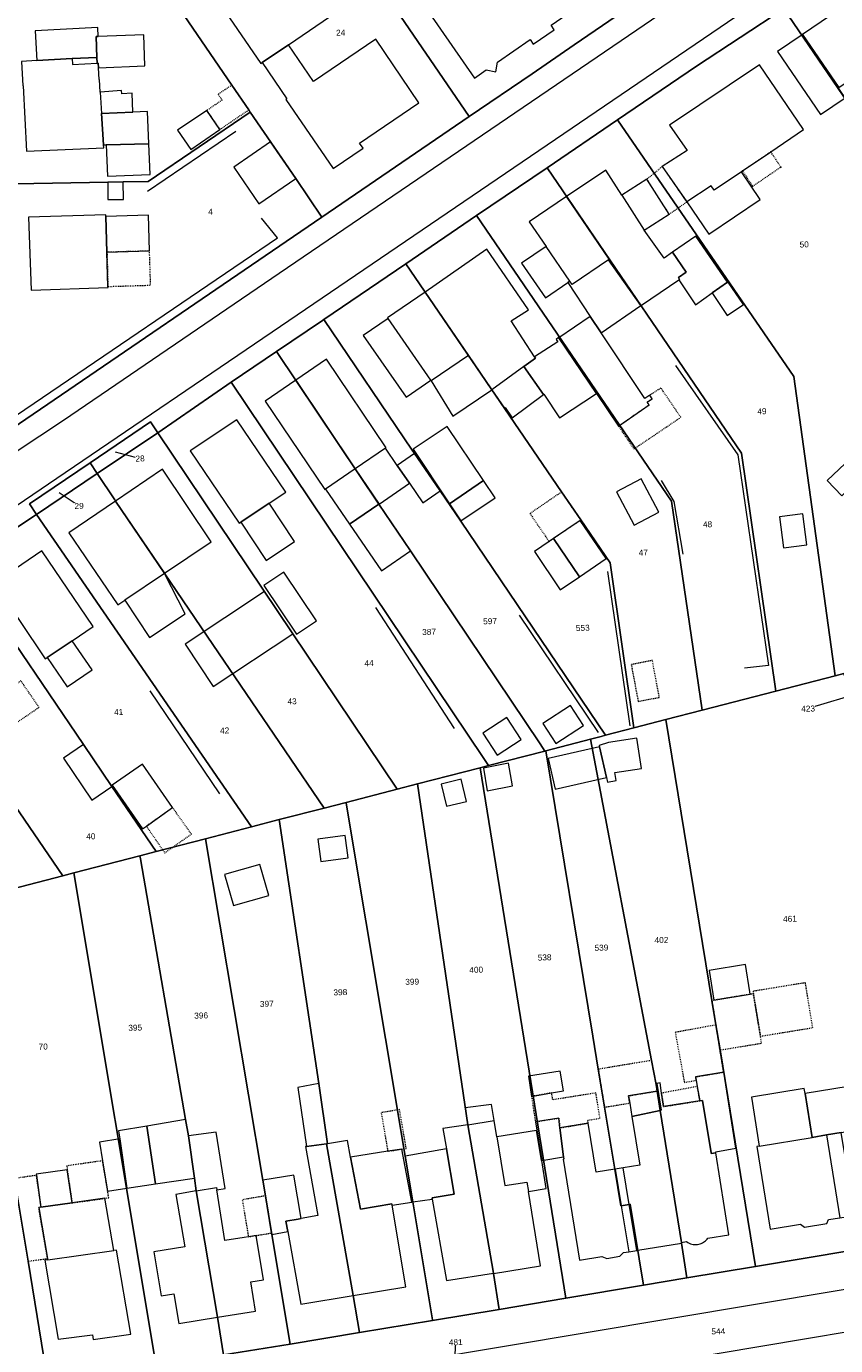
# Model space of a CAD drawing. Header units: millimetres. Extents: x -191 to 81095, y -508122 to 28741.
# Tile 49 of 251: x 5003 to 5098, y 9528 to 9683. Entities that reach past the tile are written whole.
import ezdxf

# ---------------------------------------------------------------- set-up
doc = ezdxf.new("R2010")
doc.units = ezdxf.units.MM
doc.linetypes.add('VE22-087 DB - VST Hervest-Dorsten ALK VA2736$0$1', pattern=[0])
doc.linetypes.add('VE22-087 DB - VST Hervest-Dorsten ALK VA2736$0$3', pattern=[0.26, 0.11, -0.15])
doc.layers.get('0').update_dxf_attribs({"color": 251})
for name, color, linetype, lineweight in [('VE22-087 DB - VST Hervest-Dorsten ALK VA2736$0$AX_Bauteil', 7, 'VE22-087 DB - VST Hervest-Dorsten ALK VA2736$0$1', 18), ('VE22-087 DB - VST Hervest-Dorsten ALK VA2736$0$AX_BesondererBauwerkspunkt_G2300', 7, 'VE22-087 DB - VST Hervest-Dorsten ALK VA2736$0$1', 18), ('VE22-087 DB - VST Hervest-Dorsten ALK VA2736$0$AX_Flurstueck', 9, 'VE22-087 DB - VST Hervest-Dorsten ALK VA2736$0$1', 18), ('VE22-087 DB - VST Hervest-Dorsten ALK VA2736$0$AX_Gebaeude', 7, 'VE22-087 DB - VST Hervest-Dorsten ALK VA2736$0$1', 18), ('VE22-087 DB - VST Hervest-Dorsten ALK VA2736$0$AX_SonstigesBauwerkOderSonstigeEinrichtung', 7, 'VE22-087 DB - VST Hervest-Dorsten ALK VA2736$0$1', 18), ('VE22-087 DB - VST Hervest-Dorsten ALK VA2736$0$AX_Strassenverkehr', 7, 'VE22-087 DB - VST Hervest-Dorsten ALK VA2736$0$1', 18), ('VE22-087 DB - VST Hervest-Dorsten ALK VA2736$0$AX_Strassenverkehrsanlage', 7, 'VE22-087 DB - VST Hervest-Dorsten ALK VA2736$0$1', 18), ('VE22-087 DB - VST Hervest-Dorsten ALK VA2736$0$AX_Vegetationsmerkmal', 7, 'VE22-087 DB - VST Hervest-Dorsten ALK VA2736$0$1', 18), ('VE22-087 DB - VST Hervest-Dorsten ALK VA2736$0$AX_Wohnbauflaeche', 7, 'VE22-087 DB - VST Hervest-Dorsten ALK VA2736$0$1', 18)]:
    doc.layers.add(name, color=color, linetype=linetype, lineweight=lineweight)
doc.layers.add('XREF ALK Kataster', color=251, linetype='Continuous')
doc.styles.add('VE22-087 DB - VST Hervest-Dorsten ALK VA2736$0$0', font='arial.ttf')

# ---------------------------------------------------------------- blocks, each defined once
blk = doc.blocks.new('VE22-087 DB - VST Hervest-Dorsten ALK VA2736$0$99')
at = {"color": 0}
blk.add_point((0, 0), dxfattribs=at)
blk = doc.blocks.new('VE22-087 DB - VST Hervest-Dorsten ALK VA2736')
at = {"layer": 'VE22-087 DB - VST Hervest-Dorsten ALK VA2736$0$AX_Bauteil', "color": 7, "linetype": 'VE22-087 DB - VST Hervest-Dorsten ALK VA2736$0$1', "lineweight": 13, "ltscale": 0.5}
for points in [[(5007.97, 9679.51, 0), (5008.01, 9678.81, 0), (5010.89, 9678.96, 0), (5010.86, 9679.66, 0)], [(5013.76, 9675.77, 0), (5011.27, 9675.58, 0), (5011.41, 9673.06, 0), (5015.11, 9673.22, 0), (5015, 9675.45, 0), (5013.79, 9675.35, 0)], [(5075.61, 9665.31, 0), (5072.66, 9663.43, 0), (5075.29, 9659.31, 0), (5078.24, 9661.18, 0)], [(5086.76, 9666.19, 0), (5083.55, 9664.02, 0), (5083.2, 9664.54, 0), (5080.31, 9662.63, 0), (5082.91, 9658.84, 0), (5088.97, 9662.92, 0)], [(5063.75, 9657.4, 0), (5060.86, 9655.43, 0), (5063.67, 9651.34, 0), (5066.31, 9653.14, 0), (5066.56, 9653.31, 0)], [(5071.1, 9655.81, 0), (5066.84, 9652.9, 0), (5066.56, 9653.31, 0), (5066.31, 9653.14, 0), (5068.96, 9649.14, 0), (5070.24, 9647.21, 0), (5074.93, 9650.42, 0)], [(5045.15, 9648.92, 0), (5042.21, 9646.89, 0), (5047.28, 9639.66, 0), (5050.18, 9641.66, 0)], [(5054.61, 9644.55, 0), (5050.24, 9641.58, 0), (5052.78, 9637.4, 0), (5057.36, 9640.52, 0)], [(5061.14, 9643.25, 0), (5057.36, 9640.52, 0), (5058.84, 9638.36, 0), (5058.95, 9638.43, 0), (5059.75, 9637.21, 0), (5063.45, 9639.95, 0)], [(5044.83, 9633.62, 0), (5041.29, 9631.21, 0), (5044.09, 9627.05, 0), (5047.66, 9629.5, 0), (5046.22, 9631.61, 0)], [(5041.29, 9631.21, 0), (5037.8, 9628.82, 0), (5040.62, 9624.69, 0), (5044.08, 9627.05, 0), (5044.09, 9627.05, 0)], [(5018.81, 9618.87, 0), (5014.15, 9615.74, 0), (5017.04, 9611.34, 0), (5021.26, 9614.14, 0)], [(5036.98, 9558.81, 0), (5034.52, 9558.34, 0), (5035.56, 9551.41, 0), (5037.89, 9551.7, 0), (5038.03, 9551.72, 0)], [(5094.16, 9558.21, 0), (5087.94, 9557.19, 0), (5088.86, 9551.45, 0), (5095.1, 9552.47, 0), (5094.26, 9557.63, 0)], [(5057.31, 9556.33, 0), (5054.24, 9555.93, 0), (5054.54, 9553.94, 0), (5057.64, 9554.46, 0)], [(5024.89, 9553.09, 0), (5021.64, 9552.64, 0), (5022.34, 9547.67, 0), (5022.56, 9546.16, 0), (5024.94, 9546.56, 0), (5024.99, 9546.28, 0), (5025.96, 9546.44, 0)], [(5062.64, 9553.27, 0), (5057.95, 9552.53, 0), (5058.88, 9546.8, 0), (5061.49, 9547.21, 0), (5061.68, 9546.09, 0), (5063.76, 9546.44, 0), (5063.25, 9549.74, 0), (5063.2, 9549.73, 0)], [(5096.78, 9552.75, 0), (5098.36, 9542.99, 0), (5100.1, 9543.27, 0), (5098.52, 9553.03, 0)], [(5072.82, 9548.89, 0), (5071.88, 9548.73, 0), (5072.59, 9544.42, 0), (5073.55, 9544.58, 0)], [(5011.79, 9545.29, 0), (5007.94, 9544.75, 0), (5004.28, 9544.23, 0), (5004.02, 9544.2, 0), (5005.05, 9538.2, 0), (5005.07, 9538.06, 0), (5012.85, 9539.14, 0)], [(5073.55, 9544.58, 0), (5072.59, 9544.42, 0), (5073.5, 9539, 0), (5074.46, 9539.15, 0)]]:
    blk.add_polyline3d(points, close=True, dxfattribs=at)
at = {"layer": 'VE22-087 DB - VST Hervest-Dorsten ALK VA2736$0$AX_Flurstueck', "linetype": 'VE22-087 DB - VST Hervest-Dorsten ALK VA2736$0$1', "lineweight": 13, "ltscale": 0.5}
for points in [[(5043.33, 9720.06, 0), (5041.04, 9719.37, 0), (5043.86, 9715.23, 0), (5039.49, 9712.28, 0), (5051.61, 9694.5, 0), (5043.52, 9689.05, 0), (5044.56, 9687.53, 0), (5054.7, 9672.68, 0), (5062.11, 9677.74, 0), (5067.06, 9681.13, 0), (5072.02, 9684.51, 0), (5076.97, 9687.89, 0), (5087.63, 9695.2, 0), (5085.58, 9698.17, 0), (5070.21, 9720.47, 0), (5078.84, 9726.6, 0), (5074.83, 9732.45, 0), (5064.92, 9728.13, 0), (5063.12, 9740.47, 0), (5063.06, 9740.44, 0), (5049.35, 9734.69, 0), (5041.57, 9731.42, 0)], [(5043.52, 9689.05, 0), (5041.83, 9691.54, 0), (5036.62, 9699.17, 0), (5036, 9700.07, 0), (5034.42, 9702.39, 0), (5017.05, 9690.58, 0), (5026.75, 9676.4, 0), (5028.75, 9673.47, 0), (5028.92, 9673.22, 0), (5034.27, 9665.4, 0), (5037.37, 9660.86, 0), (5054.7, 9672.68, 0), (5044.56, 9687.53, 0)], [(5112.32, 9699.42, 0), (5096.7, 9688.99, 0), (5091.76, 9685.36, 0), (5101.03, 9671.81, 0), (5107.98, 9672.79, 0), (5128.52, 9675.83, 0), (5126.38, 9678.83, 0)], [(4996.41, 9690.18, 0), (4996.9, 9664.7, 0), (5012.14, 9664.97, 0), (5013.97, 9665, 0), (5016.91, 9665.05, 0), (5028.92, 9673.22, 0), (5028.75, 9673.47, 0), (5026.75, 9676.4, 0), (5017.05, 9690.58, 0)], [(5081.45, 9678.63, 0), (5072.18, 9672.32, 0), (5092.92, 9642.08, 0), (5097.78, 9606.84, 0), (5098.82, 9607.11, 0), (5101.72, 9607.87, 0), (5104.62, 9608.62, 0), (5107.52, 9609.37, 0), (5110.05, 9610.03, 0), (5108.68, 9619.43, 0), (5106.84, 9632.09, 0), (5105.18, 9643.47, 0), (5103.53, 9654.67, 0), (5102.34, 9662.86, 0), (5101.03, 9671.81, 0), (5091.76, 9685.36, 0)], [(5028.92, 9673.22, 0), (5016.91, 9665.05, 0), (5013.97, 9665, 0), (5012.14, 9664.97, 0), (4996.9, 9664.7, 0), (4997.36, 9640.98, 0), (5000.87, 9635.94, 0), (5037.37, 9660.86, 0), (5034.27, 9665.4, 0)], [(5092.92, 9642.08, 0), (5072.18, 9672.32, 0), (5063.87, 9666.66, 0), (5086.76, 9633.03, 0), (5090.81, 9605.03, 0), (5097.78, 9606.84, 0)], [(5086.76, 9633.03, 0), (5063.87, 9666.66, 0), (5055.57, 9661.02, 0), (5078.51, 9627.39, 0), (5082.13, 9602.78, 0), (5090.81, 9605.03, 0)], [(5078.51, 9627.39, 0), (5055.57, 9661.02, 0), (5047.24, 9655.34, 0), (5065.58, 9628.48, 0), (5067.84, 9625.18, 0), (5071.3, 9620.12, 0), (5074.08, 9600.69, 0), (5077.87, 9601.67, 0), (5082.13, 9602.78, 0)], [(5074.08, 9600.69, 0), (5071.3, 9620.12, 0), (5067.84, 9625.18, 0), (5065.58, 9628.48, 0), (5047.24, 9655.34, 0), (5037.59, 9648.79, 0), (5047.98, 9633.41, 0), (5048.26, 9633, 0), (5051.27, 9628.6, 0), (5053.71, 9625.04, 0), (5070.75, 9599.82, 0)], [(5068.99, 9599.37, 0), (5070.23, 9599.69, 0), (5070.75, 9599.82, 0), (5053.71, 9625.04, 0), (5051.27, 9628.6, 0), (5048.26, 9633, 0), (5047.98, 9633.41, 0), (5037.59, 9648.79, 0), (5037.44, 9648.67, 0), (5032.02, 9645.01, 0), (5044.08, 9627.05, 0), (5047.78, 9621.53, 0), (5063.05, 9598.8, 0), (5063.6, 9597.97, 0), (5063.72, 9598, 0)], [(5063.05, 9598.8, 0), (5047.78, 9621.53, 0), (5044.08, 9627.05, 0), (5032.02, 9645.01, 0), (5026.66, 9641.4, 0), (5056.42, 9597.08, 0), (5056.97, 9596.25, 0), (5063.6, 9597.97, 0)], [(5056.42, 9597.08, 0), (5026.66, 9641.4, 0), (5018.03, 9635.45, 0), (5046.21, 9593.47, 0), (5048.6, 9594.09, 0), (5055.99, 9595.99, 0), (5056.97, 9596.25, 0)], [(5018.03, 9635.45, 0), (5017.16, 9636.73, 0), (5010.06, 9631.92, 0), (5010.91, 9630.66, 0)], [(5018.03, 9635.45, 0), (5010.91, 9630.66, 0), (5012.96, 9627.54, 0), (5013.06, 9627.4, 0), (5023.86, 9611.49, 0), (5037.61, 9591.25, 0), (5040.2, 9591.92, 0), (5046.21, 9593.47, 0)], [(5010.06, 9631.92, 0), (5002.92, 9627.07, 0), (5003.76, 9625.83, 0), (5010.91, 9630.66, 0)], [(5023.86, 9611.49, 0), (5013.06, 9627.4, 0), (5012.96, 9627.54, 0), (5010.91, 9630.66, 0), (5003.76, 9625.83, 0), (5029.05, 9589.03, 0), (5032.33, 9589.89, 0), (5037.61, 9591.25, 0)], [(4997.11, 9616.62, 0), (5009.28, 9598.73, 0), (5012.64, 9593.79, 0), (5017.85, 9586.13, 0), (5023.66, 9587.64, 0), (5029.05, 9589.03, 0), (5003.76, 9625.83, 0), (4994.85, 9619.94, 0)], [(5015.92, 9585.63, 0), (5017.85, 9586.13, 0), (5012.64, 9593.79, 0), (5009.28, 9598.73, 0), (4997.11, 9616.62, 0), (4994.85, 9619.94, 0), (4985.97, 9613.83, 0), (5006.84, 9583.27, 0), (5008.16, 9583.61, 0)], [(5006.84, 9583.27, 0), (4985.97, 9613.83, 0), (4977.17, 9607.9, 0), (4995.24, 9581.22, 0), (4995.8, 9580.39, 0)], [(5097.78, 9606.84, 0), (5090.81, 9605.03, 0), (5082.13, 9602.78, 0), (5077.87, 9601.67, 0), (5083.28, 9568.58, 0), (5083.75, 9565.71, 0), (5084.24, 9562.76, 0), (5088.41, 9537.26, 0), (5111.35, 9541.1, 0), (5107.72, 9562.56, 0), (5107.12, 9564.9, 0), (5106.96, 9565.52, 0), (5104.73, 9574.19, 0), (5101.29, 9587.6, 0), (5103.97, 9588.29, 0), (5102.4, 9594.09, 0), (5100.44, 9601.34, 0), (5098.96, 9606.63, 0), (5098.82, 9607.11, 0)], [(5070.75, 9599.82, 0), (5070.23, 9599.69, 0), (5068.99, 9599.37, 0), (5076.18, 9561.53, 0), (5076.72, 9558.69, 0), (5076.84, 9557.92, 0), (5077.2, 9555.65, 0), (5079.69, 9540.09, 0), (5079.7, 9540.01, 0), (5080.34, 9535.91, 0), (5088.41, 9537.26, 0), (5084.24, 9562.76, 0), (5083.75, 9565.71, 0), (5083.28, 9568.58, 0), (5077.87, 9601.67, 0), (5074.08, 9600.69, 0)], [(5079.7, 9540.01, 0), (5079.69, 9540.09, 0), (5077.2, 9555.65, 0), (5076.84, 9557.92, 0), (5076.72, 9558.69, 0), (5076.18, 9561.53, 0), (5068.99, 9599.37, 0), (5063.72, 9598, 0), (5069.26, 9564.38, 0), (5069.9, 9560.49, 0), (5070.64, 9556.02, 0), (5071.84, 9548.73, 0), (5072.55, 9544.42, 0), (5072.59, 9544.42, 0), (5073.55, 9544.58, 0), (5073.64, 9544.6, 0), (5075.22, 9535.05, 0), (5080.34, 9535.91, 0)], [(5073.55, 9544.58, 0), (5072.59, 9544.42, 0), (5072.55, 9544.42, 0), (5071.84, 9548.73, 0), (5070.64, 9556.02, 0), (5069.9, 9560.49, 0), (5069.26, 9564.38, 0), (5063.72, 9598, 0), (5063.6, 9597.97, 0), (5056.97, 9596.25, 0), (5055.99, 9595.99, 0), (5066.09, 9533.53, 0), (5075.22, 9535.05, 0), (5073.64, 9544.6, 0)], [(5066.09, 9533.53, 0), (5055.99, 9595.99, 0), (5048.6, 9594.09, 0), (5054.54, 9553.94, 0), (5057.57, 9536.48, 0), (5057.58, 9536.42, 0), (5058.23, 9532.21, 0)], [(5040.2, 9591.92, 0), (5040.22, 9591.84, 0), (5047.17, 9550.26, 0), (5048.07, 9544.86, 0), (5050.39, 9530.99, 0), (5050.4, 9530.91, 0), (5058.23, 9532.21, 0), (5057.58, 9536.42, 0), (5057.57, 9536.48, 0), (5054.54, 9553.94, 0), (5048.6, 9594.09, 0), (5046.21, 9593.47, 0)], [(5040.2, 9591.92, 0), (5037.61, 9591.25, 0), (5032.33, 9589.89, 0), (5036.98, 9558.81, 0), (5038.03, 9551.72, 0), (5037.89, 9551.7, 0), (5041.05, 9533.83, 0), (5041.78, 9529.49, 0), (5050.4, 9530.91, 0), (5050.39, 9530.99, 0), (5048.07, 9544.86, 0), (5047.17, 9550.26, 0), (5040.22, 9591.84, 0)], [(5029.05, 9589.03, 0), (5023.66, 9587.64, 0), (5030.4, 9547.41, 0), (5030.71, 9545.58, 0), (5031.44, 9541.21, 0), (5031.47, 9541.05, 0), (5033.63, 9528.13, 0), (5041.78, 9529.49, 0), (5041.05, 9533.83, 0), (5037.89, 9551.7, 0), (5038.03, 9551.72, 0), (5036.98, 9558.81, 0), (5032.33, 9589.89, 0)], [(5030.71, 9545.58, 0), (5030.4, 9547.41, 0), (5023.66, 9587.64, 0), (5017.85, 9586.13, 0), (5015.92, 9585.63, 0), (5015.98, 9585.29, 0), (5021.3, 9554.58, 0), (5021.64, 9552.64, 0), (5022.34, 9547.67, 0), (5022.56, 9546.16, 0), (5025.05, 9531.28, 0), (5025.78, 9526.84, 0), (5033.63, 9528.13, 0), (5031.47, 9541.05, 0), (5031.44, 9541.21, 0)], [(5022.34, 9547.67, 0), (5021.64, 9552.64, 0), (5021.3, 9554.58, 0), (5015.98, 9585.29, 0), (5015.92, 9585.63, 0), (5008.16, 9583.61, 0), (5017.84, 9525.52, 0), (5025.78, 9526.84, 0), (5025.05, 9531.28, 0), (5022.56, 9546.16, 0)], [(5008.16, 9583.61, 0), (5006.84, 9583.27, 0), (4995.8, 9580.39, 0), (4999.81, 9555.89, 0), (5000.32, 9552.75, 0), (5001.16, 9547.63, 0), (5001.37, 9546.35, 0), (5002.29, 9540.7, 0), (5002.76, 9537.88, 0), (5005.12, 9523.41, 0), (5017.84, 9525.52, 0)], [(4984.67, 9577.5, 0), (4984.74, 9577.37, 0), (4991.3, 9534.76, 0), (4992.79, 9525.91, 0), (4993.57, 9521.5, 0), (5005.12, 9523.41, 0), (5002.76, 9537.88, 0), (5002.29, 9540.7, 0), (5001.37, 9546.35, 0), (5001.16, 9547.63, 0), (5000.32, 9552.75, 0), (4999.81, 9555.89, 0), (4995.8, 9580.39, 0), (4989.74, 9578.82, 0)]]:
    blk.add_polyline3d(points, close=True, dxfattribs=at)
for points in [[(4994.85, 9619.94, 0), (5003.76, 9625.83, 0), (5002.92, 9627.07, 0), (5010.06, 9631.92, 0), (5017.16, 9636.73, 0), (5018.03, 9635.45, 0), (5026.66, 9641.4, 0), (5032.02, 9645.01, 0), (5037.44, 9648.67, 0), (5037.59, 9648.79, 0), (5047.24, 9655.34, 0), (5055.57, 9661.02, 0), (5063.87, 9666.66, 0), (5072.18, 9672.32, 0), (5081.45, 9678.63, 0), (5091.76, 9685.36, 0)], [(5104.98, 9706.98, 0), (5096.3, 9701.09, 0), (5087.63, 9695.2, 0), (5076.97, 9687.89, 0), (5072.02, 9684.51, 0), (5067.06, 9681.13, 0), (5062.11, 9677.74, 0), (5054.7, 9672.68, 0), (5037.37, 9660.86, 0), (5000.87, 9635.94, 0), (4989.44, 9628.11, 0), (4987.43, 9626.78, 0), (4971.93, 9616.23, 0), (4960.03, 9608.11, 0), (4948.12, 9599.99, 0), (4913.55, 9576.43, 0), (4912.44, 9575.67, 0), (4903.27, 9520.63, 0)], [(5013, 9633.22, 0), (5015.95, 9632.42, 0)], [(5006.42, 9628.43, 0), (5008.77, 9626.83, 0)], [(5111.35, 9541.1, 0), (5088.41, 9537.26, 0), (5080.34, 9535.91, 0), (5075.22, 9535.05, 0), (5066.09, 9533.53, 0), (5058.23, 9532.21, 0), (5050.4, 9530.91, 0), (5041.78, 9529.49, 0), (5033.63, 9528.13, 0), (5025.78, 9526.84, 0)], [(5100.94, 9604.86, 0), (5094.61, 9602.96, 0)], [(5052.69, 9520.54, 0), (5053.12, 9528.34, 0)]]:
    blk.add_polyline3d(points, dxfattribs=at)
at = {"layer": 'VE22-087 DB - VST Hervest-Dorsten ALK VA2736$0$AX_Gebaeude', "color": 7, "linetype": 'VE22-087 DB - VST Hervest-Dorsten ALK VA2736$0$1', "lineweight": 13, "ltscale": 0.5}
for points in [[(5070.95, 9688, 0), (5064.31, 9697.65, 0), (5048.64, 9686.88, 0), (5055.31, 9677.23, 0), (5056.7, 9678.19, 0), (5057.82, 9677.97, 0), (5058.02, 9679.09, 0), (5061.88, 9681.75, 0), (5062.25, 9681.22, 0), (5064.72, 9682.92, 0), (5064.35, 9683.45, 0), (5068.24, 9686.13, 0), (5069.34, 9685.92, 0), (5069.53, 9687.02, 0)], [(5102.83, 9681.04, 0), (5099.43, 9686.08, 0), (5093.93, 9682.36, 0), (5098.21, 9676.11, 0), (5100.75, 9677.84, 0), (5099.92, 9679.07, 0)], [(5010.98, 9683.17, 0), (5003.6, 9682.78, 0), (5003.78, 9679.29, 0), (5007.97, 9679.51, 0), (5010.86, 9679.66, 0), (5010.76, 9682.1, 0), (5011.03, 9682.11, 0)], [(5016.41, 9682.33, 0), (5011.03, 9682.11, 0), (5010.76, 9682.1, 0), (5010.86, 9679.66, 0), (5010.89, 9678.96, 0), (5011.02, 9678.97, 0), (5011.05, 9678.44, 0), (5016.5, 9678.68, 0)], [(5098.97, 9674.91, 0), (5093.89, 9682.33, 0), (5090.99, 9680.34, 0), (5096.07, 9672.92, 0)], [(5007.97, 9679.51, 0), (5003.78, 9679.29, 0), (5002, 9679.19, 0), (5002.14, 9676.32, 0), (5002.2, 9676.32, 0), (5002.56, 9668.61, 0), (5011.67, 9669, 0), (5011.65, 9669.35, 0), (5011.41, 9673.06, 0), (5015.11, 9673.22, 0), (5015, 9675.45, 0), (5013.79, 9675.35, 0), (5013.76, 9675.77, 0), (5011.27, 9675.58, 0), (5011.18, 9677.05, 0), (5011.13, 9677.05, 0), (5011.05, 9678.44, 0), (5011.02, 9678.97, 0), (5010.89, 9678.96, 0), (5010.86, 9679.66, 0)], [(5090.21, 9668.53, 0), (5094.08, 9671.16, 0), (5088.87, 9678.8, 0), (5078.3, 9671.68, 0), (5080.35, 9668.69, 0), (5077.44, 9666.8, 0), (5080.31, 9662.63, 0), (5082.91, 9658.84, 0), (5088.97, 9662.92, 0), (5086.76, 9666.19, 0), (5086.89, 9666.28, 0)], [(5015.11, 9673.22, 0), (5011.41, 9673.06, 0), (5011.65, 9669.35, 0), (5011.94, 9669.36, 0), (5016.98, 9669.46, 0), (5016.81, 9673.29, 0)], [(5023.82, 9673.42, 0), (5020.37, 9671.08, 0), (5021.91, 9668.82, 0), (5025.35, 9671.17, 0)], [(5011.94, 9669.36, 0), (5012.11, 9665.65, 0), (5017.13, 9665.87, 0), (5016.98, 9669.46, 0)], [(5034.27, 9665.4, 0), (5031.32, 9669.71, 0), (5026.99, 9666.73, 0), (5029.95, 9662.43, 0)], [(5071.2, 9655.88, 0), (5071.16, 9655.85, 0), (5071.1, 9655.81, 0), (5074.93, 9650.42, 0), (5075.01, 9650.48, 0), (5079.39, 9653.45, 0), (5079.47, 9653.51, 0), (5079.33, 9653.72, 0), (5080.25, 9654.38, 0), (5078.64, 9656.7, 0), (5077.66, 9656.03, 0), (5075.29, 9659.31, 0), (5078.24, 9661.18, 0), (5075.61, 9665.31, 0), (5072.66, 9663.43, 0), (5070.78, 9666.39, 0), (5066.17, 9663.27, 0)], [(5012.14, 9664.97, 0), (5012.17, 9662.91, 0), (5014.01, 9662.94, 0), (5013.97, 9665, 0)], [(5068.96, 9649.14, 0), (5070.24, 9647.21, 0), (5074.93, 9650.42, 0), (5071.1, 9655.81, 0), (5071.16, 9655.85, 0), (5071.2, 9655.88, 0), (5066.17, 9663.27, 0), (5061.77, 9660.29, 0), (5063.75, 9657.4, 0), (5060.86, 9655.43, 0), (5063.67, 9651.34, 0), (5066.31, 9653.14, 0)], [(5011.92, 9660.91, 0), (5011.91, 9661.11, 0), (5002.83, 9660.83, 0), (5003.12, 9652.26, 0), (5012.18, 9652.54, 0), (5012.17, 9652.68, 0), (5012.05, 9656.71, 0)], [(5017.06, 9656.86, 0), (5016.93, 9661.07, 0), (5011.92, 9660.91, 0), (5012.05, 9656.71, 0)], [(5079.47, 9653.51, 0), (5079.39, 9653.45, 0), (5081.36, 9650.52, 0), (5083.31, 9651.92, 0), (5085.13, 9653.17, 0), (5081.4, 9658.59, 0), (5078.64, 9656.7, 0), (5080.25, 9654.38, 0), (5079.33, 9653.72, 0)], [(5058.95, 9638.43, 0), (5059.75, 9637.21, 0), (5063.45, 9639.95, 0), (5061.14, 9643.25, 0), (5062.5, 9644.23, 0), (5062.39, 9644.4, 0), (5059.66, 9648.64, 0), (5061.69, 9649.93, 0), (5056.77, 9657.06, 0), (5049.52, 9651.99, 0), (5054.61, 9644.55, 0), (5057.36, 9640.52, 0), (5058.84, 9638.36, 0)], [(5085.18, 9653.2, 0), (5085.13, 9653.17, 0), (5083.31, 9651.92, 0), (5083.36, 9651.84, 0), (5085.08, 9649.27, 0), (5087.01, 9650.57, 0)], [(5057.36, 9640.52, 0), (5054.61, 9644.55, 0), (5049.52, 9651.99, 0), (5045.1, 9649, 0), (5045.15, 9648.92, 0), (5042.21, 9646.89, 0), (5047.28, 9639.66, 0), (5050.18, 9641.66, 0), (5050.24, 9641.58, 0), (5052.78, 9637.4, 0)], [(5075.96, 9639.86, 0), (5075.38, 9639.48, 0), (5070.24, 9647.21, 0), (5068.96, 9649.14, 0), (5065.26, 9646.62, 0), (5069.68, 9640.08, 0), (5072.28, 9636.23, 0), (5075.88, 9638.72, 0), (5075.65, 9639.06, 0), (5076.24, 9639.45, 0)], [(5069.68, 9640.08, 0), (5065.26, 9646.62, 0), (5065.23, 9646.65, 0), (5064.93, 9646.45, 0), (5065.14, 9646.15, 0), (5062.39, 9644.4, 0), (5062.5, 9644.23, 0), (5061.14, 9643.25, 0), (5063.45, 9639.95, 0), (5063.5, 9639.99, 0), (5065.33, 9637.21, 0)], [(5044.93, 9633.69, 0), (5037.92, 9644.13, 0), (5034.27, 9641.65, 0), (5041.29, 9631.21, 0), (5044.09, 9627.05, 0), (5047.66, 9629.5, 0), (5046.22, 9631.61, 0), (5044.83, 9633.62, 0)], [(5041.29, 9631.21, 0), (5034.27, 9641.65, 0), (5030.66, 9639.19, 0), (5037.7, 9628.76, 0), (5037.8, 9628.82, 0), (5040.62, 9624.69, 0), (5044.08, 9627.05, 0), (5044.09, 9627.05, 0)], [(5027.36, 9636.98, 0), (5021.86, 9633.33, 0), (5027.6, 9624.79, 0), (5027.8, 9624.92, 0), (5031.15, 9627.14, 0), (5033.11, 9628.45, 0)], [(5052.09, 9636.18, 0), (5048.09, 9633.5, 0), (5052.39, 9627.09, 0), (5056.38, 9629.81, 0)], [(5048.26, 9633, 0), (5046.22, 9631.61, 0), (5047.66, 9629.5, 0), (5049.23, 9627.2, 0), (5051.27, 9628.6, 0)], [(5018.6, 9631.15, 0), (5013.06, 9627.4, 0), (5018.84, 9618.9, 0), (5024.34, 9622.6, 0)], [(5098.97, 9631.84, 0), (5096.86, 9629.84, 0), (5098.59, 9628.02, 0), (5100.69, 9630.03, 0)], [(5057.75, 9627.77, 0), (5056.38, 9629.81, 0), (5052.39, 9627.09, 0), (5053.73, 9625.09, 0)], [(5074.95, 9630.01, 0), (5072.05, 9628.49, 0), (5074.14, 9624.58, 0), (5077.02, 9626.09, 0)], [(5031.15, 9627.14, 0), (5027.8, 9624.92, 0), (5030.79, 9620.42, 0), (5034.15, 9622.64, 0)], [(5044.08, 9627.05, 0), (5040.62, 9624.69, 0), (5044.38, 9619.2, 0), (5047.78, 9621.53, 0)], [(5070.82, 9620.64, 0), (5067.76, 9625.13, 0), (5064.63, 9623, 0), (5067.68, 9618.5, 0)], [(5093.98, 9625.89, 0), (5091.23, 9625.54, 0), (5091.7, 9621.9, 0), (5094.45, 9622.25, 0)], [(5064.63, 9623, 0), (5064.11, 9622.64, 0), (5062.38, 9621.46, 0), (5065.41, 9616.96, 0), (5067.68, 9618.5, 0)], [(5004.38, 9621.54, 0), (4998.77, 9617.74, 0), (5004.79, 9608.82, 0), (5005.02, 9608.97, 0), (5007.95, 9610.96, 0), (5010.43, 9612.65, 0)], [(5030.52, 9617.45, 0), (5034.36, 9611.72, 0), (5036.73, 9613.31, 0), (5032.88, 9619.03, 0)], [(5033.93, 9611.78, 0), (5030.6, 9616.75, 0), (5021.26, 9610.57, 0), (5024.56, 9605.56, 0)], [(5010.31, 9607.52, 0), (5007.95, 9610.96, 0), (5005.02, 9608.97, 0), (5007.38, 9605.53, 0)], [(5066.64, 9603.33, 0), (5063.38, 9601.21, 0), (5064.91, 9598.86, 0), (5068.17, 9600.99, 0)], [(5059.14, 9601.92, 0), (5056.32, 9600.08, 0), (5058.01, 9597.49, 0), (5060.83, 9599.33, 0)], [(5009.28, 9598.73, 0), (5006.92, 9597.12, 0), (5010.28, 9592.18, 0), (5012.64, 9593.79, 0)], [(5064.81, 9593.49, 0), (5070.86, 9594.85, 0), (5070.05, 9598.45, 0), (5064, 9597.1, 0)], [(5074.44, 9599.47, 0), (5071.12, 9598.96, 0), (5070.02, 9598.61, 0), (5070.05, 9598.45, 0), (5070.86, 9594.85, 0), (5070.98, 9594.3, 0), (5071.99, 9594.51, 0), (5071.85, 9595.44, 0), (5074.98, 9595.92, 0)], [(5016.25, 9596.44, 0), (5012.67, 9593.95, 0), (5016.23, 9588.81, 0), (5016.69, 9589.13, 0), (5019.78, 9591.31, 0)], [(5059.35, 9596.53, 0), (5056.37, 9595.95, 0), (5056.83, 9593.29, 0), (5059.82, 9593.87, 0)], [(5053.77, 9594.64, 0), (5051.42, 9594.08, 0), (5052.04, 9591.49, 0), (5054.38, 9592.04, 0)], [(5040.1, 9588.03, 0), (5036.88, 9587.6, 0), (5037.23, 9584.95, 0), (5040.46, 9585.39, 0)], [(5030.07, 9584.62, 0), (5025.9, 9583.42, 0), (5026.95, 9579.77, 0), (5031.12, 9580.96, 0)], [(5087.22, 9572.81, 0), (5082.94, 9572.11, 0), (5083.51, 9568.62, 0), (5087.79, 9569.32, 0), (5087.74, 9569.6, 0)], [(5065.79, 9557.95, 0), (5065.4, 9560.26, 0), (5061.67, 9559.67, 0), (5062.04, 9557.29, 0), (5064.41, 9557.71, 0)], [(5086.11, 9551.21, 0), (5084.67, 9560.15, 0), (5081.35, 9559.6, 0), (5081.43, 9559.2, 0), (5081.56, 9558.46, 0), (5081.87, 9556.78, 0), (5082.18, 9556.83, 0), (5083.2, 9550.65, 0), (5083.21, 9550.57, 0), (5083.75, 9550.66, 0), (5083.73, 9550.75, 0)], [(5036.98, 9558.81, 0), (5034.52, 9558.34, 0), (5035.56, 9551.41, 0), (5037.89, 9551.7, 0), (5038.03, 9551.72, 0)], [(5082.18, 9556.83, 0), (5081.87, 9556.78, 0), (5077.58, 9556.1, 0), (5077.35, 9557.68, 0), (5077.17, 9558.9, 0), (5076.8, 9558.83, 0), (5077.29, 9555.67, 0), (5077.2, 9555.65, 0), (5079.69, 9540.09, 0), (5080.3, 9540.19, 0), (5080.44, 9540.1, 0), (5080.6, 9540.02, 0), (5080.75, 9539.95, 0), (5080.92, 9539.91, 0), (5081.09, 9539.87, 0), (5081.26, 9539.85, 0), (5081.43, 9539.85, 0), (5081.6, 9539.87, 0), (5081.76, 9539.9, 0), (5081.9, 9539.94, 0), (5082.03, 9539.99, 0), (5082.16, 9540.05, 0), (5082.29, 9540.12, 0), (5082.4, 9540.2, 0), (5082.52, 9540.28, 0), (5082.62, 9540.38, 0), (5082.71, 9540.49, 0), (5082.8, 9540.6, 0), (5085.29, 9541.01, 0), (5083.75, 9550.66, 0), (5083.21, 9550.57, 0), (5083.2, 9550.65, 0)], [(5099.34, 9558.45, 0), (5094.26, 9557.63, 0), (5095.1, 9552.47, 0), (5096.78, 9552.75, 0), (5098.52, 9553.03, 0), (5100.17, 9553.3, 0)], [(5076.84, 9557.92, 0), (5073.46, 9557.37, 0), (5073.6, 9556.51, 0), (5073.85, 9554.92, 0), (5077.2, 9555.65, 0)], [(5062.64, 9553.27, 0), (5057.95, 9552.53, 0), (5057.64, 9554.46, 0), (5057.31, 9556.33, 0), (5054.24, 9555.93, 0), (5054.54, 9553.94, 0), (5057.57, 9536.48, 0), (5057.58, 9536.42, 0), (5063.11, 9537.34, 0), (5061.68, 9546.09, 0), (5063.76, 9546.44, 0), (5063.25, 9549.74, 0), (5063.2, 9549.73, 0)], [(5074.78, 9549.21, 0), (5072.82, 9548.89, 0), (5071.88, 9548.73, 0), (5072.59, 9544.42, 0), (5073.55, 9544.58, 0), (5074.46, 9539.15, 0), (5074.54, 9539.17, 0), (5079.7, 9540.01, 0), (5079.69, 9540.09, 0), (5077.2, 9555.65, 0), (5073.85, 9554.92, 0)], [(5016.76, 9553.8, 0), (5013.42, 9553.22, 0), (5013.55, 9552.31, 0), (5014.41, 9546.5, 0), (5017.76, 9546.99, 0)], [(5021.3, 9554.58, 0), (5016.76, 9553.8, 0), (5017.76, 9546.99, 0), (5022.34, 9547.67, 0), (5021.64, 9552.64, 0)], [(5057.57, 9536.48, 0), (5054.54, 9553.94, 0), (5051.6, 9553.51, 0), (5052.02, 9551.1, 0), (5052.93, 9545.8, 0), (5050.33, 9545.36, 0), (5050.35, 9545.21, 0), (5052.02, 9535.62, 0)], [(5065.37, 9553.58, 0), (5065.26, 9554.74, 0), (5062.5, 9554.31, 0), (5063.25, 9549.74, 0), (5065.81, 9550.16, 0)], [(5065.37, 9553.58, 0), (5065.81, 9550.16, 0), (5065.85, 9549.9, 0), (5065.75, 9549.89, 0), (5067.68, 9537.99, 0), (5070.32, 9538.43, 0), (5070.9, 9538.22, 0), (5072.44, 9538.47, 0), (5072.89, 9538.9, 0), (5073.5, 9539, 0), (5074.46, 9539.15, 0), (5073.55, 9544.58, 0), (5072.59, 9544.42, 0), (5071.88, 9548.73, 0), (5071.84, 9548.73, 0), (5069.64, 9548.37, 0), (5068.72, 9554.15, 0)], [(5013.55, 9552.31, 0), (5011.16, 9551.91, 0), (5011.53, 9549.71, 0), (5012.13, 9546.12, 0), (5014.41, 9546.5, 0)], [(5025.93, 9540.31, 0), (5024.99, 9546.28, 0), (5025.96, 9546.44, 0), (5024.89, 9553.09, 0), (5021.64, 9552.64, 0), (5022.34, 9547.67, 0), (5022.56, 9546.16, 0), (5025.05, 9531.28, 0), (5029.55, 9532.02, 0), (5028.99, 9535.47, 0), (5030.48, 9535.71, 0), (5029.62, 9540.91, 0), (5028.71, 9540.76, 0), (5028.21, 9540.69, 0)], [(5040.36, 9552.12, 0), (5038.03, 9551.72, 0), (5037.89, 9551.7, 0), (5041.05, 9533.83, 0), (5047.24, 9534.85, 0), (5045.63, 9544.48, 0), (5045.6, 9544.63, 0), (5041.89, 9544.01, 0), (5040.74, 9550.14, 0)], [(5037.89, 9551.7, 0), (5035.56, 9551.41, 0), (5035.41, 9551.39, 0), (5036.88, 9543.26, 0), (5034.9, 9542.91, 0), (5034.56, 9542.85, 0), (5033.12, 9542.59, 0), (5033.34, 9541.37, 0), (5034.88, 9532.81, 0), (5041.05, 9533.83, 0)], [(5046.79, 9551.09, 0), (5045.12, 9550.83, 0), (5040.74, 9550.14, 0), (5041.89, 9544.01, 0), (5045.6, 9544.63, 0), (5045.63, 9544.48, 0), (5047.93, 9544.84, 0)], [(5052.02, 9551.1, 0), (5047.17, 9550.26, 0), (5048.07, 9544.86, 0), (5050.35, 9545.21, 0), (5050.33, 9545.36, 0), (5052.93, 9545.8, 0)], [(5007.38, 9548.66, 0), (5003.73, 9548.15, 0), (5003.75, 9548, 0), (5004.28, 9544.23, 0), (5007.94, 9544.75, 0)], [(5034.04, 9548.02, 0), (5030.4, 9547.41, 0), (5030.71, 9545.58, 0), (5031.47, 9541.05, 0), (5033.34, 9541.37, 0), (5033.12, 9542.59, 0), (5034.56, 9542.85, 0), (5034.9, 9542.91, 0)], [(5025.05, 9531.28, 0), (5022.56, 9546.16, 0), (5020.17, 9545.74, 0), (5021.21, 9539.58, 0), (5017.55, 9538.97, 0), (5018.42, 9533.79, 0), (5019.91, 9534.04, 0), (5020.5, 9530.54, 0)], [(5012.85, 9539.14, 0), (5011.79, 9545.29, 0), (5007.94, 9544.75, 0), (5004.28, 9544.23, 0), (5004.02, 9544.2, 0), (5005.05, 9538.2, 0), (5005.07, 9538.06, 0), (5004.72, 9538.01, 0), (5006.3, 9528.69, 0), (5010.35, 9529.22, 0), (5010.42, 9528.68, 0), (5014.85, 9529.3, 0), (5013.18, 9539.19, 0)]]:
    blk.add_polyline3d(points, close=True, dxfattribs=at)
blk.add_polyline3d([(5098.52, 9553.03, 0), (5096.78, 9552.75, 0), (5095.1, 9552.47, 0), (5094.26, 9557.63, 0), (5094.16, 9558.21, 0), (5087.94, 9557.19, 0), (5088.86, 9551.45, 0), (5088.57, 9551.41, 0), (5090.16, 9541.67, 0), (5093.73, 9542.25, 0), (5094.19, 9541.91, 0), (5096.82, 9542.33, 0), (5097.02, 9542.78, 0), (5098.36, 9542.99, 0)], dxfattribs=at)
at = {"layer": 'VE22-087 DB - VST Hervest-Dorsten ALK VA2736$0$AX_SonstigesBauwerkOderSonstigeEinrichtung', "color": 7, "linetype": 'VE22-087 DB - VST Hervest-Dorsten ALK VA2736$0$3', "lineweight": 13, "ltscale": 0.5}
for points in [[(5026.75, 9676.4, 0), (5025.14, 9675.31, 0), (5025.6, 9674.63, 0), (5023.82, 9673.42, 0), (5025.35, 9671.17, 0), (5028.75, 9673.47, 0)], [(5090.21, 9668.53, 0), (5086.89, 9666.28, 0), (5088.08, 9664.48, 0), (5091.4, 9666.74, 0)], [(5075.61, 9665.31, 0), (5078.24, 9661.18, 0), (5080.31, 9662.63, 0), (5077.44, 9666.8, 0)], [(5017.06, 9656.86, 0), (5012.05, 9656.71, 0), (5012.17, 9652.68, 0), (5017.19, 9652.83, 0)], [(5072.28, 9636.23, 0), (5074.1, 9633.54, 0), (5079.62, 9637.27, 0), (5077.27, 9640.73, 0), (5075.96, 9639.86, 0), (5076.24, 9639.45, 0), (5075.65, 9639.06, 0), (5075.88, 9638.72, 0)], [(5065.58, 9628.48, 0), (5061.86, 9625.94, 0), (5064.11, 9622.64, 0), (5064.63, 9623, 0), (5067.76, 9625.13, 0), (5067.84, 9625.18, 0)], [(5076.27, 9608.63, 0), (5073.78, 9608.15, 0), (5074.6, 9603.82, 0), (5077.09, 9604.29, 0)], [(5001.91, 9606.24, 0), (4996.18, 9602.31, 0), (4998.3, 9599.18, 0), (5004.05, 9603.11, 0)], [(5016.69, 9589.13, 0), (5018.86, 9585.97, 0), (5021.99, 9588.18, 0), (5019.78, 9591.31, 0)], [(5094.29, 9570.68, 0), (5088.13, 9569.67, 0), (5088.17, 9569.38, 0), (5088.99, 9564.38, 0), (5095.15, 9565.39, 0)], [(5089.13, 9563.56, 0), (5088.99, 9564.38, 0), (5088.17, 9569.38, 0), (5087.79, 9569.32, 0), (5083.51, 9568.62, 0), (5083.28, 9568.58, 0), (5083.75, 9565.71, 0), (5084.24, 9562.76, 0)], [(5083.75, 9565.71, 0), (5078.96, 9564.83, 0), (5080.04, 9558.94, 0), (5081.43, 9559.2, 0), (5081.35, 9559.6, 0), (5084.66, 9560.15, 0)], [(5072.23, 9560.88, 0), (5069.9, 9560.49, 0), (5070.14, 9559.01, 0), (5070.64, 9556.02, 0), (5073.6, 9556.51, 0), (5073.46, 9557.37, 0), (5076.84, 9557.92, 0), (5076.72, 9558.69, 0), (5076.18, 9561.53, 0)], [(5081.56, 9558.46, 0), (5077.35, 9557.68, 0), (5077.58, 9556.1, 0), (5081.87, 9556.78, 0)], [(5062.04, 9557.29, 0), (5062.5, 9554.31, 0), (5062.73, 9554.35, 0), (5065.26, 9554.74, 0), (5065.37, 9553.58, 0), (5068.72, 9554.15, 0), (5068.66, 9554.49, 0), (5070.1, 9554.72, 0), (5069.62, 9557.7, 0), (5064.54, 9556.89, 0), (5064.41, 9557.71, 0)], [(5047.29, 9551.17, 0), (5046.5, 9555.74, 0), (5044.34, 9555.37, 0), (5045.12, 9550.83, 0), (5046.79, 9551.09, 0)], [(5011.53, 9549.71, 0), (5007.32, 9549.11, 0), (5007.38, 9548.66, 0), (5007.94, 9544.75, 0), (5011.79, 9545.29, 0), (5012.26, 9545.36, 0), (5012.13, 9546.12, 0)], [(5003.75, 9548, 0), (5001.16, 9547.63, 0), (5001.37, 9546.35, 0), (5002.29, 9540.7, 0), (5002.76, 9537.88, 0), (5005.05, 9538.2, 0), (5004.02, 9544.2, 0), (5004.28, 9544.23, 0)], [(5030.71, 9545.58, 0), (5027.98, 9545.12, 0), (5028.71, 9540.76, 0), (5029.62, 9540.91, 0), (5031.44, 9541.21, 0)]]:
    blk.add_polyline3d(points, close=True, dxfattribs=at)
at = {"layer": 'VE22-087 DB - VST Hervest-Dorsten ALK VA2736$0$AX_Vegetationsmerkmal', "color": 7, "linetype": 'VE22-087 DB - VST Hervest-Dorsten ALK VA2736$0$1', "lineweight": 13, "ltscale": 0.5}
for points in [[(5016.82, 9663.92, 0), (5027.21, 9670.97, 0)], [(5077.29, 9629.82, 0), (5078.8, 9627.34, 0), (5079.86, 9621.15, 0)], [(5073.66, 9600.94, 0), (5071.02, 9619.1, 0)]]:
    blk.add_polyline3d(points, dxfattribs=at)
at = {"layer": 'VE22-087 DB - VST Hervest-Dorsten ALK VA2736$0$AX_BesondererBauwerkspunkt_G2300', "color": 7, "xscale": 0.5, "yscale": 0.5, "zscale": 0.5}
for p, rotation in [((5090.21, 9668.53), 1.589402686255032), ((5086.89, 9666.28), 1.58940225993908), ((5091.4, 9666.74), 1.589402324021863), ((5088.08, 9664.48), 1.589401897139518), ((5045.63, 9544.48), 1.589378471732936)]:
    blk.add_blockref('VE22-087 DB - VST Hervest-Dorsten ALK VA2736$0$99', p, dxfattribs=dict(at, rotation=rotation))
at = {"layer": 'VE22-087 DB - VST Hervest-Dorsten ALK VA2736$0$AX_Flurstueck', "char_height": 0.7, "attachment_point": 2, "rotation": 1.5894, "style": 'VE22-087 DB - VST Hervest-Dorsten ALK VA2736$0$0', "bg_fill": 3, "box_fill_scale": 1, "bg_fill_color": 256, "bg_fill_transparency": 0}
for s, insert in [('24', (5039.56, 9682.92)), ('4', (5024.23, 9661.83)), ('50', (5094.14, 9657.98)), ('49', (5089.16, 9638.33)), ('28', (5015.94, 9632.77)), ('29', (5008.76, 9627.18)), ('48', (5082.76, 9625.02)), ('47', (5075.19, 9621.69)), ('597', (5057.15, 9613.61)), ('553', (5068.07, 9612.82)), ('387', (5049.97, 9612.35)), ('44', (5042.9, 9608.66)), ('43', (5033.84, 9604.17)), ('423', (5094.6, 9603.31)), ('41', (5013.42, 9602.91)), ('42', (5025.9, 9600.73)), ('40', (5010.14, 9588.27)), ('461', (5092.46, 9578.56)), ('539', (5070.26, 9575.16)), ('402', (5077.33, 9576.06)), ('538', (5063.57, 9574.01)), ('400', (5055.52, 9572.56)), ('399', (5047.98, 9571.15)), ('398', (5039.52, 9569.91)), ('397', (5030.86, 9568.55)), ('396', (5023.13, 9567.17)), ('395', (5015.37, 9565.74)), ('70', (5004.53, 9563.51)), ('481', (5053.11, 9528.69)), ('544', (5084.02, 9529.98))]:
    blk.add_mtext(s, dxfattribs=dict(at, insert=insert))
at = {"layer": 'VE22-087 DB - VST Hervest-Dorsten ALK VA2736$0$AX_Gebaeude', "color": 7, "linetype": 'VE22-087 DB - VST Hervest-Dorsten ALK VA2736$0$1', "lineweight": 13, "ltscale": 0.5}
for points in [[(5038.55, 9689.31, 0), (5036.64, 9692.11, 0), (5036.55, 9692.05, 0), (5026.05, 9684.95, 0), (5030.15, 9678.92, 0), (5030.33, 9679.04, 0), (5033.41, 9681.15, 0), (5040.72, 9686.13, 0)], [(5048.78, 9674.31, 0), (5043.69, 9681.79, 0), (5036.37, 9676.82, 0), (5033.41, 9681.15, 0), (5030.33, 9679.04, 0), (5033.23, 9674.79, 0), (5033.11, 9674.68, 0), (5038.68, 9666.56, 0), (5042.21, 9668.95, 0), (5041.79, 9669.57, 0)], [(5018.84, 9618.9, 0), (5013.06, 9627.4, 0), (5007.56, 9623.68, 0), (5013.32, 9615.18, 0), (5014.15, 9615.74, 0), (5017.04, 9611.34, 0), (5021.26, 9614.14, 0), (5018.81, 9618.87, 0)]]:
    blk.add_polyline3d(points, close=True, dxfattribs=at)
at = {"layer": 'VE22-087 DB - VST Hervest-Dorsten ALK VA2736$0$AX_Strassenverkehr', "color": 253, "linetype": 'VE22-087 DB - VST Hervest-Dorsten ALK VA2736$0$1', "lineweight": 13, "ltscale": 0.5, "true_color": 0x999999}
for points in [[(5104.98, 9706.98, 0), (5096.3, 9701.09, 0), (5087.63, 9695.2, 0), (5076.97, 9687.89, 0), (5072.02, 9684.51, 0), (5067.06, 9681.13, 0), (5062.11, 9677.74, 0), (5054.7, 9672.68, 0), (5037.37, 9660.86, 0), (5000.87, 9635.94, 0), (4989.44, 9628.11, 0), (4987.43, 9626.78, 0), (4971.93, 9616.23, 0), (4960.03, 9608.11, 0), (4948.12, 9599.99, 0), (4913.55, 9576.43, 0), (4915.9, 9573.83, 0), (4915.24, 9572.49, 0), (4914.87, 9571.36, 0), (4914.33, 9569.48, 0), (4912.59, 9560.34, 0), (4906.21, 9524.91, 0)], [(4994.85, 9619.94, 0), (5003.76, 9625.83, 0), (5010.91, 9630.66, 0), (5018.03, 9635.45, 0), (5026.66, 9641.4, 0), (5032.02, 9645.01, 0), (5037.44, 9648.67, 0), (5037.59, 9648.79, 0), (5047.24, 9655.34, 0), (5055.57, 9661.02, 0), (5063.87, 9666.66, 0), (5072.18, 9672.32, 0), (5081.45, 9678.63, 0), (5091.76, 9685.36, 0)], [(5111.35, 9541.1, 0), (5088.41, 9537.26, 0), (5080.34, 9535.91, 0), (5075.22, 9535.05, 0), (5066.09, 9533.53, 0), (5058.23, 9532.21, 0), (5050.4, 9530.91, 0), (5041.78, 9529.49, 0), (5033.63, 9528.13, 0), (5025.78, 9526.84, 0)]]:
    blk.add_polyline3d(points, dxfattribs=at)
at = {"layer": 'VE22-087 DB - VST Hervest-Dorsten ALK VA2736$0$AX_Strassenverkehrsanlage', "color": 7, "linetype": 'VE22-087 DB - VST Hervest-Dorsten ALK VA2736$0$1', "lineweight": 13, "ltscale": 0.5, "true_color": 0xf7f7f0}
for points in [[(4997.44, 9633.58, 0), (4998.11, 9633.26, 0), (4998.88, 9632.96, 0), (4999.72, 9632.81, 0), (5000.56, 9632.85, 0), (5001.36, 9633.24, 0), (5006.95, 9636.95, 0), (5032.33, 9654.23, 0), (5072.59, 9681.65, 0), (5107.06, 9705.17, 0), (5137.52, 9726.19, 0)], [(4910.46, 9516.22, 0), (4913.8, 9536.29, 0), (4917.23, 9555.96, 0), (4918.78, 9564.99, 0), (4919, 9566.17, 0), (4919.32, 9567.32, 0), (4919.82, 9568.67, 0), (4920.3, 9569.76, 0), (4920.78, 9570.63, 0), (4921.36, 9571.41, 0), (4922.17, 9572.29, 0), (4923.34, 9573.4, 0), (4934.23, 9581.11, 0), (4955.16, 9595.32, 0), (4975.89, 9609.55, 0), (5006.16, 9630.11, 0), (5032.5, 9648.02, 0), (5062.89, 9668.71, 0), (5097.74, 9692.45, 0), (5122.15, 9709.14, 0)], [(4952.89, 9510.84, 0), (4995.56, 9517.49, 0), (5038.93, 9524.54, 0), (5098.26, 9534.48, 0), (5148.01, 9542.74, 0), (5159.44, 9544.6, 0), (5160.84, 9544.91, 0), (5161.86, 9545.48, 0), (5162.93, 9546.19, 0), (5163.8, 9547.03, 0), (5164.53, 9548, 0), (5165.13, 9549, 0), (5165.6, 9550.2, 0)], [(5061.12, 9522.83, 0), (5078.75, 9526.15, 0), (5115.23, 9532.27, 0), (5155.8, 9539.23, 0), (5157.89, 9539.54, 0), (5159.43, 9539.71, 0), (5160.44, 9539.61, 0), (5161.38, 9539.31, 0), (5162.18, 9538.73, 0), (5163.28, 9537.79, 0)]]:
    blk.add_polyline3d(points, dxfattribs=at)
at = {"layer": 'VE22-087 DB - VST Hervest-Dorsten ALK VA2736$0$AX_Vegetationsmerkmal', "color": 7, "linetype": 'VE22-087 DB - VST Hervest-Dorsten ALK VA2736$0$1', "lineweight": 13, "ltscale": 0.5}
for points in [[(4998.71, 9650.62, 0), (4999.14, 9640.92, 0), (5001.4, 9637.53, 0), (5032.14, 9658.4, 0), (5030.26, 9660.72, 0)], [(5079.01, 9643.39, 0), (5086.35, 9632.86, 0), (5089.94, 9608.04, 0), (5087.11, 9607.72, 0)], [(5052.97, 9600.62, 0), (5043.69, 9614.88, 0)], [(5060.6, 9613.96, 0), (5069.87, 9600.14, 0)], [(5025.34, 9592.92, 0), (5017.14, 9605.06, 0)]]:
    blk.add_polyline3d(points, dxfattribs=at)
at = {"layer": 'VE22-087 DB - VST Hervest-Dorsten ALK VA2736$0$AX_Wohnbauflaeche', "color": 253, "linetype": 'VE22-087 DB - VST Hervest-Dorsten ALK VA2736$0$1', "lineweight": 13, "ltscale": 0.5, "true_color": 0x999999}
for points in [[(4996.41, 9690.18, 0), (4996.9, 9664.7, 0), (4997.36, 9640.98, 0), (5000.87, 9635.94, 0), (5037.37, 9660.86, 0), (5054.7, 9672.68, 0), (5062.11, 9677.74, 0), (5067.06, 9681.13, 0), (5072.02, 9684.51, 0)], [(5091.76, 9685.36, 0), (5081.45, 9678.63, 0), (5072.18, 9672.32, 0), (5063.87, 9666.66, 0), (5055.57, 9661.02, 0), (5047.24, 9655.34, 0), (5037.59, 9648.79, 0), (5037.44, 9648.67, 0), (5032.02, 9645.01, 0), (5026.66, 9641.4, 0), (5018.03, 9635.45, 0), (5010.91, 9630.66, 0), (5003.76, 9625.83, 0), (4994.85, 9619.94, 0)], [(5002.29, 9540.7, 0), (5002.76, 9537.88, 0), (5005.12, 9523.41, 0)], [(5025.78, 9526.84, 0), (5033.63, 9528.13, 0), (5041.78, 9529.49, 0), (5050.4, 9530.91, 0), (5058.23, 9532.21, 0), (5066.09, 9533.53, 0), (5055.99, 9595.99, 0), (5056.97, 9596.25, 0), (5063.6, 9597.97, 0), (5063.72, 9598, 0), (5068.99, 9599.37, 0), (5070.23, 9599.69, 0), (5070.75, 9599.82, 0), (5074.08, 9600.69, 0), (5077.87, 9601.67, 0), (5083.28, 9568.58, 0), (5083.75, 9565.71, 0), (5084.24, 9562.76, 0), (5088.41, 9537.26, 0), (5111.35, 9541.1, 0)], [(5005.12, 9523.41, 0), (5002.76, 9537.88, 0), (5002.29, 9540.7, 0)]]:
    blk.add_polyline3d(points, dxfattribs=at)
blk.add_polyline3d([(5080.34, 9535.91, 0), (5088.41, 9537.26, 0), (5084.24, 9562.76, 0), (5083.75, 9565.71, 0), (5083.28, 9568.58, 0), (5077.87, 9601.67, 0), (5074.08, 9600.69, 0), (5070.75, 9599.82, 0), (5070.23, 9599.69, 0), (5068.99, 9599.37, 0), (5063.72, 9598, 0), (5063.6, 9597.97, 0), (5056.97, 9596.25, 0), (5055.99, 9595.99, 0), (5066.09, 9533.53, 0), (5075.22, 9535.05, 0)], close=True, dxfattribs=at)

msp = doc.modelspace()

# ---------------------------------------------------------------- block references
at = {"layer": 'XREF ALK Kataster', "color": 251}
msp.add_blockref('VE22-087 DB - VST Hervest-Dorsten ALK VA2736', (0, 0), dxfattribs=at)

doc.saveas('drawing.dxf')
